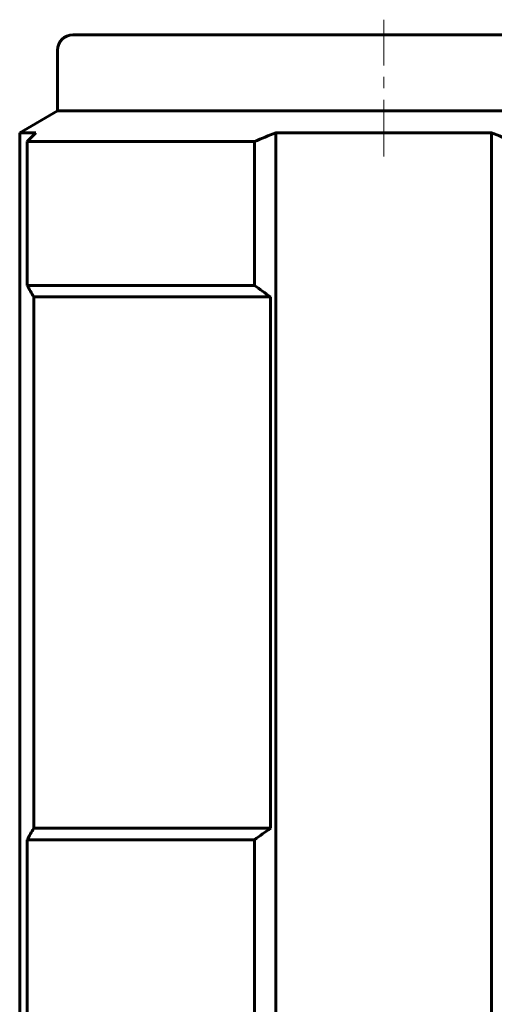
# Model space of a CAD drawing. Header units: millimetres. Extents: x -66 to 68, y -104 to 104.
# Tile 2 of 9: x -66 to -3, y -25 to 104. Entities that reach past the tile are written whole.
import ezdxf

# ---------------------------------------------------------------- set-up
doc = ezdxf.new("R2010")
doc.units = ezdxf.units.MM
doc.linetypes.add('K5LT_AXLED', pattern=[12, 7.5, -1.5, 1.5, -1.5])
doc.linetypes.add('K5LT_BASIC', pattern=[0])
doc.layers.add('Системный слой (1)', color=7, linetype='Continuous', true_color=0x6c6c6c)

# ---------------------------------------------------------------- blocks, each defined once
blk = doc.blocks.new('U101')
at = {"layer": 'Системный слой (1)', "color": 143, "linetype": 'K5LT_BASIC', "lineweight": 60, "true_color": 0x33acca}
for p, q in [((-59, 102.25), (-18, 102.25)), ((-18, 102.25), (23, 102.25))]:
    blk.add_line(p, q, dxfattribs=at)
blk = doc.blocks.new('U102')
at = {"layer": 'Системный слой (1)', "color": 143, "linetype": 'K5LT_BASIC', "lineweight": 60, "true_color": 0x33acca}
for p, q in [((-61, 92.25), (-18, 92.25)), ((-18, 92.25), (25, 92.25))]:
    blk.add_line(p, q, dxfattribs=at)

msp = doc.modelspace()

# ---------------------------------------------------------------- linework, layer by layer
at = {"layer": 'Системный слой (1)', "color": 30, "linetype": 'K5LT_AXLED', "lineweight": 18, "true_color": 0xff8000}
msp.add_line((-18, 86.21), (-18, 104.25), dxfattribs=at)
at = {"layer": 'Системный слой (1)', "color": 143, "linetype": 'K5LT_BASIC', "lineweight": 60, "true_color": 0x33acca}
for p, q in [((-61, 100.25), (-61, 92.25)), ((-61, 92.25), (-66, 89.36)), ((-66, -31.25), (-66, 89.36)), ((-66, 89.36), (-63.85, 89.36)), ((-65.01, 88.21), (-35.03, 88.21)), ((-65.01, 69.25), (-65.01, 88.21)), ((-35.03, 69.25), (-35.03, 88.21)), ((-32.22, 89.36), (-18, 89.36)), ((-32.22, -31.25), (-32.22, 89.36)), ((-18, 89.36), (-3.78, 89.36)), ((-3.78, -31.25), (-3.78, 89.36)), ((-65.01, 69.25), (-35.03, 69.25)), ((-64.14, 67.75), (-64.14, -2.25)), ((-64.14, 67.75), (-32.94, 67.75)), ((-32.94, 67.75), (-32.94, -2.25)), ((-64.14, -2.25), (-32.94, -2.25)), ((-65.01, -3.75), (-35.03, -3.75)), ((-65.01, -29.25), (-65.01, -3.75)), ((-35.03, -29.25), (-35.03, -3.75))]:
    msp.add_line(p, q, dxfattribs=at)
msp.add_arc((-59, 100.25), 2, 90, 180, dxfattribs=at)
for points in [[(-63.85, 89.36), (-64.23, 88.99), (-64.62, 88.6), (-65.01, 88.21)], [(-32.22, 89.36), (-33.16, 88.99), (-34.1, 88.6), (-35.03, 88.21)], [(-3.78, 89.36), (-2.84, 88.99), (-1.9, 88.6), (-0.97, 88.21)], [(-64.14, 67.75), (-64.43, 68.24), (-64.72, 68.74), (-65.01, 69.25)], [(-32.94, 67.75), (-33.64, 68.24), (-34.34, 68.74), (-35.03, 69.25)], [(-64.14, -2.25), (-64.43, -2.74), (-64.72, -3.24), (-65.01, -3.75)], [(-32.94, -2.25), (-33.64, -2.74), (-34.34, -3.24), (-35.03, -3.75)]]:
    msp.add_open_spline(points, degree=3, dxfattribs=at)

# ---------------------------------------------------------------- block references
at = {"layer": 'Системный слой (1)'}
for name in ['U101', 'U102']:
    msp.add_blockref(name, (0, 0), dxfattribs=at)

doc.saveas('drawing.dxf')
